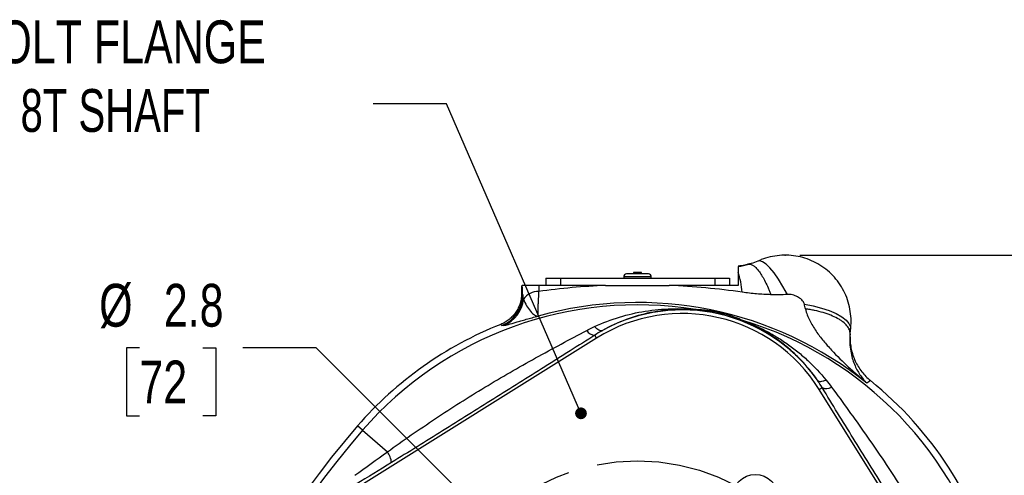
# Model space of a CAD drawing. Header units: inches. Extents: x 0.4 to 16.6, y 0.2 to 10.8.
# Tile 11 of 28: x 2.1 to 5.5, y 6.7 to 8.2. Entities that reach past the tile are written whole.
import ezdxf

# ---------------------------------------------------------------- set-up
doc = ezdxf.new("R2010")
doc.units = ezdxf.units.IN
doc.header["$MEASUREMENT"] = 0
doc.header["$PDSIZE"] = -1
doc.linetypes.add('CENTERX2', pattern=[0.8, 0.5, -0.1, 0.1, -0.1])
doc.layers.add('SLD-0', color=7, linetype='Continuous', lineweight=25)
doc.styles.add('SLDTEXTSTYLE0', font='TXT', dxfattribs={"width": 0.75})
doc.styles.add('SLDTEXTSTYLE2', font='TXT', dxfattribs={"width": 0.7})
doc.dimstyles.new('SLDDIMSTYLE0', dxfattribs={"dimtxt": 0.145833, "dimasz": 0.13, "dimexe": 0, "dimexo": 0.0625, "dimgap": 0.036458, "dimtad": 0, "dimtih": 1, "dimtoh": 1, "dimdec": 1, "dimlfac": 2, "dimrnd": 1e-09, "dimzin": 12, "dimdsep": 46, "dimtxsty": 'SLDTEXTSTYLE0', "dimsah": 1, "dimcen": 0.09, "dimadec": 0, "dimazin": 3, "dimtfac": 1, "dimtdec": 1, "dimtofl": 0, "dimtmove": 0, "dimatfit": 3, "dimfxl": 0, "dimfrac": 2, "dimtolj": 1, "dimtzin": 12, "dimarcsym": 0})
doc.dimstyles.new('SLDDIMSTYLE1', dxfattribs={"dimtxt": 0.145833, "dimasz": 0.13, "dimexe": 0, "dimexo": 0.0625, "dimgap": 0.036458, "dimtad": 0, "dimtih": 1, "dimtoh": 1, "dimdec": 1, "dimlfac": 2, "dimrnd": 1e-09, "dimzin": 12, "dimdsep": 46, "dimtxsty": 'SLDTEXTSTYLE0', "dimsah": 1, "dimcen": 0, "dimadec": 0, "dimazin": 3, "dimtfac": 1, "dimtdec": 1, "dimtofl": 0, "dimtmove": 0, "dimatfit": 3, "dimfxl": 0, "dimfrac": 2, "dimtolj": 1, "dimtzin": 12, "dimarcsym": 0})
doc.dimstyles.new('SLDDIMSTYLE2', dxfattribs={"dimtxt": 0.18, "dimasz": 0.04, "dimexe": 0, "dimexo": 0.0625, "dimgap": 0, "dimtad": 0, "dimtih": 1, "dimtoh": 1, "dimdec": 0, "dimrnd": 1e-09, "dimzin": 0, "dimdsep": 46, "dimtxsty": 'Standard', "dimblk1": 'DOT', "dimblk2": 'DOT', "dimsah": 1, "dimcen": 0.09, "dimadec": 0, "dimazin": 0, "dimtfac": 0.04, "dimtdec": 0, "dimtofl": 0, "dimtmove": 0, "dimatfit": 3, "dimldrblk": 'DOT', "dimfxl": 0, "dimfrac": 2, "dimtolj": 1, "dimtzin": 0, "dimarcsym": 0})

# ---------------------------------------------------------------- blocks, each defined once
blk = doc.blocks.new('_D')
at = {"layer": 'SLD-0'}
for p, q in [((4.7689, 7.4217), (7.8609, 7.4217)), ((7.7359, 7.4217), (7.7359, 6.1254)), ((7.5743, 5.8641), (7.5299, 5.8641)), ((7.5299, 5.8641), (7.5299, 5.6324)), ((7.8976, 5.8641), (7.9419, 5.8641)), ((7.9419, 5.8641), (7.9419, 5.6324)), ((7.5299, 5.6324), (7.5743, 5.6324)), ((7.7359, 4.0967), (7.7359, 5.6028)), ((7.9419, 5.6324), (7.8976, 5.6324)), ((5.6064, 4.0967), (7.8609, 4.0967))]:
    blk.add_line(p, q, dxfattribs=at)
for points in [[(7.7359, 7.4217), (7.7159, 7.2917), (7.7559, 7.2917)], [(7.7359, 4.0967), (7.7559, 4.2267), (7.7159, 4.2267)]]:
    blk.add_solid(points, dxfattribs=at)
at = {"layer": 'SLD-0', "char_height": 0.14583, "attachment_point": 1, "style": 'SLDTEXTSTYLE0'}
for s, insert in [('6.6', (7.6013, 6.0817)), ('169', (7.5743, 5.8204))]:
    blk.add_mtext(s, dxfattribs=dict(at, insert=insert))
blk = doc.blocks.new('_D_1')
at = {"layer": 'SLD-0'}
for p, q in [((2.5194, 7.1065), (2.475, 7.1065)), ((2.475, 7.1065), (2.475, 6.8748)), ((2.7349, 7.1065), (2.7792, 7.1065)), ((2.7792, 7.1065), (2.7792, 6.8748)), ((3.1218, 7.1065), (2.8718, 7.1065)), ((3.7146, 6.5137), (3.1218, 7.1065)), ((2.475, 6.8748), (2.5194, 6.8748)), ((2.7792, 6.8748), (2.7349, 6.8748))]:
    blk.add_line(p, q, dxfattribs=at)
blk.add_solid([(3.7146, 6.5137), (3.6368, 6.6198), (3.6086, 6.5915)], dxfattribs=at)
at = {"layer": 'SLD-0', "char_height": 0.14583, "attachment_point": 1, "style": 'SLDTEXTSTYLE0'}
for s, insert in [('%%c', (2.3824, 7.3241)), ('2.8', (2.6026, 7.3241)), ('72', (2.5194, 7.0628))]:
    blk.add_mtext(s, dxfattribs=dict(at, insert=insert))
blk = doc.blocks.new('SW_NOTE_0_1')
at = {"layer": 'SLD-0', "color": 0, "char_height": 0.145833, "attachment_point": 1}
for s, insert, style in [('UNI 222 3-BOLT FLANGE', (-2.0806, 0.2837), 'SLDTEXTSTYLE0'), ('ISO 14 25mm 8T SHAFT', (-2.0806, 0.0499), 'SLDTEXTSTYLE2')]:
    blk.add_mtext(s, dxfattribs=dict(at, insert=insert, style=style))
blk = doc.blocks.new('_Dot')
at = {"color": 0, "linetype": 'ByBlock', "lineweight": -2}
blk.add_line((-0.5, 0), (-1, 0), dxfattribs=at)
at = {"color": 0, "linetype": 'ByBlock', "const_width": 0.5}
blk.add_lwpolyline([(-0.25, 0, 1), (0.25, 0, 1)], format="xyb", close=True, dxfattribs=at)

msp = doc.modelspace()

# ---------------------------------------------------------------- linework, layer by layer
at = {"color": 7, "linetype": 'Continuous', "lineweight": 25}
for p, q in [((3.9041, 7.3439), (3.9041, 7.3189)), ((3.9041, 7.3439), (3.9541, 7.3439)), ((3.9541, 7.3439), (3.9541, 7.3189)), ((3.9541, 7.3439), (4.4791, 7.3439)), ((4.1687, 7.3479), (4.1687, 7.3439)), ((4.1955, 7.3579), (4.1787, 7.3579)), ((4.2527, 7.3579), (4.1955, 7.3579)), ((4.202, 7.3629), (4.202, 7.3579)), ((4.2082, 7.3629), (4.202, 7.3629)), ((4.2295, 7.3629), (4.2082, 7.3629)), ((4.2295, 7.3579), (4.2295, 7.3629)), ((4.2627, 7.3439), (4.2627, 7.3479)), ((4.4791, 7.3439), (4.4791, 7.3189)), ((4.4791, 7.3439), (4.5291, 7.3439)), ((4.5291, 7.3439), (4.5291, 7.3189)), ((3.8209, 7.3189), (3.8209, 7.2906)), ((3.7538, 7.1823), (3.75, 7.1861)), ((4.0766, 7.1393), (4.0703, 7.1494)), ((4.0766, 7.1393), (3.2641, 6.6315)), ((4.8346, 6.9643), (4.8448, 6.9706)), ((5.3423, 6.1517), (4.8346, 6.9643)), ((3.2793, 6.8254), (3.2623, 6.8402)), ((3.2793, 6.8254), (3.3639, 6.7519))]:
    msp.add_line(p, q, dxfattribs=at)
at = {"color": 8, "linetype": 'Continuous', "lineweight": 25}
for p, q in [((4.19, 7.3479), (4.1687, 7.3479)), ((4.2627, 7.3479), (4.19, 7.3479))]:
    msp.add_line(p, q, dxfattribs=at)
at = {"color": 8, "linetype": 'Continuous', "lineweight": 25, "flags": 128}
for points in [[(4.7262, 7.2882), (4.7112, 7.3153), (4.696, 7.3398), (4.681, 7.3612), (4.6667, 7.3786), (4.6535, 7.3916), (4.6418, 7.3997), (4.6319, 7.4029), (4.626, 7.4019)], [(4.784, 7.2553), (4.8143, 7.2494), (4.8429, 7.2418), (4.8691, 7.2329), (4.8921, 7.2228), (4.9112, 7.2119), (4.926, 7.2005), (4.9361, 7.1889), (4.941, 7.1773), (4.9414, 7.1693)]]:
    msp.add_lwpolyline(points, dxfattribs=at)
at = {"color": 7, "linetype": 'Continuous', "lineweight": 25, "flags": 128}
msp.add_lwpolyline([(3.8209, 7.2906), (3.8243, 7.2874), (3.8249, 7.2868)], dxfattribs=at)
at = {"color": 7, "linetype": 'Continuous', "lineweight": 25}
msp.add_circle((4.6171, 6.5966), 0.0781, dxfattribs=at)
for centre, radius, start, end in [((4.1787, 7.3479), 0.01, 90, 180), ((4.2527, 7.3479), 0.01, 0, 90), ((4.2556, 7.2662), 0.3182, 5.3221, 17.9978), ((3.7123, 7.287), 0.1126, 291.5993, 359.922), ((3.879, 7.2352), 0.0632, 89.8859, 144.0891), ((4.2157, 6.0126), 1.24, 80.8427, 139.0427), ((3.7181, 7.2843), 0.1103, 292.3268, 353.7757), ((4.2157, 6.0126), 1.2481, 51.2451, 105.6987), ((4.3681, 6.6728), 0.5501, 32, 122), ((4.3681, 6.6728), 0.5625, 35.1608, 118.8392), ((4.4227, 7.2913), 0.0553, 259.9405, 264.6243), ((4.2157, 6.0126), 1.2625, 111.6461, 139.0427), ((4.5902, 7.2526), 0.0553, 249.3757, 254.0595), ((4.2157, 6.0126), 1.24, 14.8532, 73.1573), ((4.0715, 7.1835), 0.0341, 212.4668, 267.9041), ((4.2157, 6.0126), 1.2625, 14.8532, 51.0484), ((4.8586, 7.0018), 0.0341, 246.0959, 301.5332), ((5.5878, 4.8217), 3.0793, 139.0427, 180), ((5.5878, 4.8217), 3.0568, 139.0427, 180), ((3.3014, 6.7067), 0.0772, 6.4836, 35.8916)]:
    msp.add_arc(centre, radius, start, end, dxfattribs=at)
for points, knots in [([(4.9408, 7.1693), (4.9415, 7.1734), (4.9439, 7.1882), (4.9431, 7.2143), (4.9385, 7.2466), (4.929, 7.2778), (4.9152, 7.3073), (4.8973, 7.3345), (4.8757, 7.3588), (4.8509, 7.3797), (4.8235, 7.3967), (4.7939, 7.4097), (4.7629, 7.4182), (4.731, 7.4223), (4.6989, 7.4218), (4.6674, 7.4165), (4.6429, 7.4097), (4.6298, 7.4032), (4.6262, 7.4014)], [0, 0, 0, 0, 0.026128, 0.094903, 0.163187, 0.231603, 0.299919, 0.36789, 0.436162, 0.503726, 0.571749, 0.638827, 0.706634, 0.773649, 0.84081, 0.907945, 0.974586, 1, 1, 1, 1]), ([(4.5582, 7.3838), (4.5582, 7.3833), (4.5582, 7.3814), (4.5582, 7.3766), (4.5582, 7.3747), (4.5582, 7.3701), (4.5582, 7.3675), (4.5582, 7.3645)], [0, 0, 0, 0, 0.5, 0.5, 0.75, 0.75, 1, 1, 1, 1]), ([(4.5953, 7.391), (4.5949, 7.391), (4.594, 7.3908), (4.5918, 7.3902), (4.5905, 7.3899), (4.5866, 7.389), (4.5838, 7.3884), (4.581, 7.3878)], [0, 0, 0, 0, 0.25, 0.25, 0.5, 0.5, 1, 1, 1, 1]), ([(4.626, 7.402), (4.6185, 7.3987), (4.6075, 7.3939), (4.5958, 7.3916), (4.592, 7.3908)], [0, 0, 0, 0, 0.677492, 1, 1, 1, 1]), ([(4.5953, 7.391), (4.6002, 7.3917), (4.6057, 7.3899), (4.6132, 7.3844), (4.6148, 7.3831), (4.6179, 7.3803), (4.6195, 7.3787), (4.6242, 7.3736), (4.6275, 7.3696), (4.6341, 7.3604), (4.6375, 7.3552), (4.6442, 7.344), (4.6476, 7.3379), (4.6542, 7.3248), (4.6575, 7.3178), (4.6625, 7.3067), (4.6641, 7.3029), (4.6673, 7.2951), (4.6689, 7.2911), (4.6704, 7.2872)], [0, 0, 0, 0, 0.25, 0.25, 0.3125, 0.3125, 0.375, 0.375, 0.5, 0.5, 0.625, 0.625, 0.75, 0.75, 0.875, 0.875, 0.9375, 0.9375, 1, 1, 1, 1]), ([(4.5582, 7.3645), (4.5582, 7.3589), (4.5582, 7.3524), (4.5582, 7.341), (4.5582, 7.3369), (4.5582, 7.3283), (4.5582, 7.3237), (4.5582, 7.3189)], [0, 0, 0, 0, 0.5, 0.5, 0.75, 0.75, 1, 1, 1, 1]), ([(3.8249, 7.2868), (3.8248, 7.291), (3.8246, 7.2949), (3.8243, 7.3018), (3.8241, 7.3049), (3.8237, 7.3103), (3.8235, 7.3126), (3.8231, 7.3164), (3.8229, 7.3178), (3.8227, 7.3189)], [0, 0, 0, 0, 0.25, 0.25, 0.5, 0.5, 0.75, 0.75, 1, 1, 1, 1]), ([(3.8797, 7.3189), (3.8737, 7.3189), (3.8682, 7.3189), (3.8578, 7.3189), (3.8532, 7.3189), (3.8451, 7.3189), (3.8417, 7.3189), (3.836, 7.3189), (3.8336, 7.3189), (3.828, 7.3189), (3.826, 7.3189), (3.8235, 7.3189), (3.8231, 7.3189), (3.8227, 7.3189)], [0, 0, 0, 0, 0.125, 0.125, 0.25, 0.25, 0.375, 0.375, 0.5, 0.5, 0.75, 0.75, 1, 1, 1, 1]), ([(4.1072, 7.3189), (4.069, 7.3172), (4.0309, 7.3146), (3.9549, 7.3078), (3.9169, 7.3035), (3.8791, 7.2984)], [0, 0, 0, 0, 0.5, 0.5, 1, 1, 1, 1]), ([(4.1072, 7.3189), (4.069, 7.3189), (4.0309, 7.3189), (3.9551, 7.3189), (3.9174, 7.3189), (3.8797, 7.3189)], [0, 0, 0, 0, 0.5, 0.5, 1, 1, 1, 1]), ([(4.1072, 7.3189), (4.1253, 7.3189), (4.1434, 7.3189), (4.1706, 7.3189), (4.1797, 7.3189), (4.1979, 7.3189), (4.2071, 7.3189), (4.2523, 7.3189), (4.2883, 7.3189), (4.3242, 7.3189)], [0, 0, 0, 0, 0.25, 0.25, 0.375, 0.375, 0.5, 0.5, 1, 1, 1, 1]), ([(4.5724, 7.2957), (4.5312, 7.3015), (4.4899, 7.3064), (4.4072, 7.3142), (4.3658, 7.317), (4.3242, 7.3189)], [0, 0, 0, 0, 0.5, 0.5, 1, 1, 1, 1]), ([(4.5582, 7.3189), (4.5194, 7.3189), (4.4806, 7.3189), (4.4026, 7.3189), (4.3635, 7.3189), (4.3242, 7.3189)], [0, 0, 0, 0, 0.5, 0.5, 1, 1, 1, 1]), ([(3.8209, 7.2906), (3.8209, 7.2793), (3.8193, 7.2683), (3.8144, 7.2523), (3.8123, 7.247), (3.8075, 7.237), (3.8047, 7.2321), (3.7985, 7.2229), (3.795, 7.2185), (3.7874, 7.2103), (3.7833, 7.2065), (3.7746, 7.1995), (3.77, 7.1963), (3.7603, 7.1906), (3.7552, 7.1882), (3.75, 7.1861)], [0, 0, 0, 0, 0.25, 0.25, 0.375, 0.375, 0.5, 0.5, 0.625, 0.625, 0.75, 0.75, 0.875, 0.875, 1, 1, 1, 1]), ([(3.8249, 7.2868), (3.8251, 7.2843), (3.8254, 7.2817), (3.8262, 7.2768), (3.8268, 7.2744), (3.8278, 7.2723)], [0, 0, 0, 0, 0.5, 0.5, 1, 1, 1, 1]), ([(3.8791, 7.2984), (3.8784, 7.2861), (3.8778, 7.2749), (3.8771, 7.2598), (3.8769, 7.255), (3.8766, 7.2461), (3.8764, 7.238), (3.8764, 7.2315), (3.8764, 7.2257), (3.8765, 7.2232), (3.8769, 7.217), (3.8773, 7.2147), (3.878, 7.2142)], [0, 0, 0, 0, 0.25, 0.25, 0.375, 0.375, 0.5, 0.625, 0.625, 0.75, 0.75, 1, 1, 1, 1]), ([(4.6704, 7.2872), (4.654, 7.2875), (4.6377, 7.2885), (4.6051, 7.2914), (4.5888, 7.2934), (4.5724, 7.2957)], [0, 0, 0, 0, 0.5, 0.5, 1, 1, 1, 1]), ([(4.784, 7.2553), (4.7836, 7.2581), (4.7823, 7.2608), (4.7791, 7.2656), (4.7771, 7.2679), (4.7706, 7.274), (4.7657, 7.2773), (4.7551, 7.2828), (4.7495, 7.285), (4.738, 7.2879), (4.732, 7.2887), (4.7262, 7.2882)], [0, 0, 0, 0, 0.125, 0.125, 0.25, 0.25, 0.5, 0.5, 0.75, 0.75, 1, 1, 1, 1]), ([(3.8278, 7.2723), (3.8302, 7.2644), (3.8339, 7.2568), (3.8422, 7.2428), (3.8468, 7.2364), (3.8559, 7.2255), (3.8605, 7.221), (3.8671, 7.2166), (3.8693, 7.2155), (3.8737, 7.2142), (3.8759, 7.214), (3.878, 7.2142)], [0, 0, 0, 0, 0.25, 0.25, 0.5, 0.5, 0.75, 0.75, 0.875, 0.875, 1, 1, 1, 1]), ([(3.76, 7.1822), (3.7639, 7.1829), (3.7695, 7.1843), (3.7837, 7.1882), (3.7924, 7.1907), (3.8076, 7.195), (3.8131, 7.1966), (3.8247, 7.1999), (3.8307, 7.2016), (3.8498, 7.2069), (3.8636, 7.2106), (3.878, 7.2142)], [0, 0, 0, 0, 0.25, 0.25, 0.5, 0.5, 0.625, 0.625, 0.75, 0.75, 1, 1, 1, 1]), ([(4.0695, 7.1785), (4.0975, 7.1914), (4.1259, 7.2022), (4.1834, 7.2196), (4.2126, 7.2263), (4.2569, 7.2335), (4.2718, 7.2354), (4.3014, 7.2381), (4.3162, 7.239), (4.3457, 7.2398), (4.3604, 7.2397), (4.3819, 7.2389), (4.389, 7.2385), (4.3991, 7.2379), (4.4024, 7.2376), (4.4069, 7.2373), (4.4084, 7.2372), (4.411, 7.237), (4.4122, 7.2369), (4.413, 7.2368)], [0, 0, 0, 0, 0.25, 0.25, 0.5, 0.5, 0.625, 0.625, 0.75, 0.75, 0.875, 0.875, 0.9375, 0.9375, 0.96875, 0.96875, 0.984375, 0.984375, 1, 1, 1, 1]), ([(4.4175, 7.2362), (4.4163, 7.2362), (4.4141, 7.2364), (4.4092, 7.2366), (4.4064, 7.2368), (4.3976, 7.2372), (4.3911, 7.2374), (4.378, 7.2377), (4.3713, 7.2377), (4.3576, 7.2374), (4.3507, 7.2372), (4.33, 7.2361), (4.316, 7.2348), (4.2879, 7.2313), (4.2738, 7.2289), (4.2317, 7.2203), (4.2041, 7.2125), (4.1497, 7.1924), (4.123, 7.1802), (4.0968, 7.1655)], [0, 0, 0, 0, 0.03125, 0.03125, 0.0625, 0.0625, 0.125, 0.125, 0.1875, 0.1875, 0.25, 0.25, 0.375, 0.375, 0.5, 0.5, 0.75, 0.75, 1, 1, 1, 1]), ([(4.413, 7.2368), (4.4172, 7.2367), (4.4217, 7.2365), (4.4314, 7.2358), (4.4367, 7.2354), (4.4458, 7.2345), (4.449, 7.2341), (4.456, 7.2332), (4.4597, 7.2327), (4.4661, 7.2318), (4.4683, 7.2314), (4.473, 7.2306), (4.4756, 7.2302), (4.4809, 7.2292), (4.4837, 7.2286), (4.4897, 7.2274), (4.4929, 7.2267), (4.4991, 7.2252), (4.5023, 7.2244), (4.5082, 7.2229), (4.511, 7.2222), (4.5189, 7.22), (4.5234, 7.2187), (4.5315, 7.2161), (4.535, 7.215), (4.5416, 7.2127), (4.5447, 7.2116), (4.5532, 7.2085), (4.5581, 7.2066), (4.5671, 7.2029), (4.5712, 7.2011), (4.575, 7.1994)], [0, 0, 0, 0, 0.125, 0.125, 0.25, 0.25, 0.3125, 0.3125, 0.375, 0.375, 0.40625, 0.40625, 0.4375, 0.4375, 0.46875, 0.46875, 0.5, 0.5, 0.53125, 0.53125, 0.5625, 0.5625, 0.625, 0.625, 0.6875, 0.6875, 0.75, 0.75, 0.875, 0.875, 1, 1, 1, 1]), ([(4.5707, 7.2008), (4.5671, 7.2024), (4.5633, 7.2041), (4.5549, 7.2075), (4.5504, 7.2093), (4.5424, 7.2122), (4.5396, 7.2132), (4.5334, 7.2154), (4.5301, 7.2165), (4.5225, 7.2188), (4.5182, 7.2201), (4.5108, 7.2222), (4.5081, 7.2229), (4.5023, 7.2244), (4.4993, 7.2251), (4.4931, 7.2266), (4.49, 7.2272), (4.4842, 7.2285), (4.4814, 7.229), (4.4763, 7.23), (4.4739, 7.2304), (4.4693, 7.2311), (4.4672, 7.2315), (4.4612, 7.2324), (4.4577, 7.2329), (4.4512, 7.2337), (4.4482, 7.234), (4.4397, 7.2349), (4.4347, 7.2353), (4.4256, 7.2359), (4.4214, 7.2361), (4.4175, 7.2362)], [0, 0, 0, 0, 0.125, 0.125, 0.25, 0.25, 0.3125, 0.3125, 0.375, 0.375, 0.4375, 0.4375, 0.46875, 0.46875, 0.5, 0.5, 0.53125, 0.53125, 0.5625, 0.5625, 0.59375, 0.59375, 0.625, 0.625, 0.6875, 0.6875, 0.75, 0.75, 0.875, 0.875, 1, 1, 1, 1]), ([(4.7878, 7.2386), (4.7912, 7.2245), (4.7964, 7.2115), (4.8057, 7.1927), (4.809, 7.1866), (4.8162, 7.1746), (4.82, 7.1687), (4.8317, 7.1515), (4.8401, 7.1405), (4.8577, 7.1192), (4.8668, 7.1089), (4.895, 7.0786), (4.9147, 7.0593), (4.9451, 7.0312), (4.9553, 7.022), (4.9708, 7.0083), (4.976, 7.0038), (4.9839, 6.9971), (4.9865, 6.9948), (4.9918, 6.9904), (4.9944, 6.9882), (4.997, 6.986)], [0, 0, 0, 0, 0.125, 0.125, 0.1875, 0.1875, 0.25, 0.25, 0.375, 0.375, 0.5, 0.5, 0.75, 0.75, 0.875, 0.875, 0.9375, 0.9375, 0.96875, 0.96875, 1, 1, 1, 1]), ([(4.9402, 7.1544), (4.9402, 7.1589), (4.9392, 7.1634), (4.9355, 7.1724), (4.9327, 7.1769), (4.9253, 7.1858), (4.9208, 7.1901), (4.9128, 7.1963), (4.9099, 7.1983), (4.9038, 7.2023), (4.9005, 7.2043), (4.8901, 7.21), (4.8825, 7.2136), (4.8703, 7.2186), (4.866, 7.2202), (4.8573, 7.2232), (4.8527, 7.2247), (4.8387, 7.2288), (4.829, 7.2313), (4.8139, 7.2344), (4.8088, 7.2353), (4.8011, 7.2367), (4.7984, 7.2371), (4.7932, 7.2379), (4.7905, 7.2382), (4.7878, 7.2386)], [0, 0, 0, 0, 0.125, 0.125, 0.25, 0.25, 0.375, 0.375, 0.4375, 0.4375, 0.5, 0.5, 0.625, 0.625, 0.6875, 0.6875, 0.75, 0.75, 0.875, 0.875, 0.9375, 0.9375, 0.96875, 0.96875, 1, 1, 1, 1]), ([(4.0946, 7.1643), (4.0932, 7.1638), (4.0917, 7.1637), (4.0881, 7.1644), (4.0861, 7.1652), (4.0818, 7.1677), (4.0795, 7.1693), (4.0746, 7.1734), (4.0721, 7.1758), (4.0695, 7.1785)], [0, 0, 0, 0, 0.25, 0.25, 0.5, 0.5, 0.75, 0.75, 1, 1, 1, 1]), ([(4.828, 6.9967), (4.8109, 7.0213), (4.7922, 7.0441), (4.762, 7.0756), (4.7516, 7.0857), (4.7301, 7.105), (4.719, 7.1142), (4.6963, 7.1316), (4.6847, 7.1398), (4.6612, 7.1552), (4.6492, 7.1624), (4.6311, 7.1725), (4.6251, 7.1757), (4.613, 7.1818), (4.6069, 7.1848), (4.595, 7.1903), (4.5892, 7.193), (4.5811, 7.1965), (4.5785, 7.1976), (4.5738, 7.1995), (4.5719, 7.2003), (4.5707, 7.2008)], [0, 0, 0, 0, 0.25, 0.25, 0.375, 0.375, 0.5, 0.5, 0.625, 0.625, 0.75, 0.75, 0.8125, 0.8125, 0.875, 0.875, 0.9375, 0.9375, 0.96875, 0.96875, 1, 1, 1, 1]), ([(4.575, 7.1994), (4.5758, 7.1991), (4.5769, 7.1987), (4.5793, 7.1977), (4.5807, 7.1972), (4.585, 7.1955), (4.5881, 7.1942), (4.5975, 7.1904), (4.604, 7.1876), (4.6237, 7.1789), (4.6368, 7.1726), (4.6629, 7.159), (4.6757, 7.1518), (4.701, 7.1364), (4.7135, 7.1282), (4.738, 7.111), (4.75, 7.1019), (4.7734, 7.083), (4.7848, 7.0732), (4.8179, 7.0424), (4.8387, 7.0203), (4.8582, 6.9965)], [0, 0, 0, 0, 0.015625, 0.015625, 0.03125, 0.03125, 0.0625, 0.0625, 0.125, 0.125, 0.25, 0.25, 0.375, 0.375, 0.5, 0.5, 0.625, 0.625, 0.75, 0.75, 1, 1, 1, 1]), ([(3.3639, 6.7519), (3.3909, 6.7712), (3.4181, 6.7904), (3.4727, 6.8281), (3.5001, 6.8468), (3.5554, 6.8835), (3.5833, 6.9016), (3.6394, 6.9372), (3.6676, 6.9547), (3.7245, 6.9891), (3.7531, 7.006), (3.8108, 7.0393), (3.8397, 7.0556), (3.8978, 7.0878), (3.9269, 7.1036), (3.9851, 7.1348), (4.0141, 7.1501), (4.0427, 7.1652)], [0, 0, 0, 0, 0.125, 0.125, 0.25, 0.25, 0.375, 0.375, 0.5, 0.5, 0.625, 0.625, 0.75, 0.75, 0.875, 0.875, 1, 1, 1, 1]), ([(4.0703, 7.1494), (4.0427, 7.1317), (4.0145, 7.1137), (3.9717, 7.0865), (3.9574, 7.0775), (3.9287, 7.0593), (3.9143, 7.0502), (3.871, 7.0229), (3.8421, 7.0048), (3.7841, 6.9684), (3.7551, 6.9502), (3.6971, 6.9139), (3.6391, 6.8777), (3.5811, 6.8415), (3.5231, 6.8053), (3.4941, 6.7873), (3.4361, 6.7513), (3.4071, 6.7333), (3.3781, 6.7154)], [0, 0, 0, 0, 0.125, 0.125, 0.1875, 0.1875, 0.25, 0.25, 0.375, 0.375, 0.5, 0.5, 0.625, 0.75, 0.75, 0.875, 0.875, 1, 1, 1, 1]), ([(4.0946, 7.1643), (4.0947, 7.1644), (4.0949, 7.1644), (4.0952, 7.1646), (4.0954, 7.1647), (4.096, 7.1651), (4.0964, 7.1653), (4.0968, 7.1655)], [0, 0, 0, 0, 0.25, 0.25, 0.5, 0.5, 1, 1, 1, 1]), ([(4.9402, 7.1544), (4.9389, 7.1428), (4.9387, 7.1323), (4.9394, 7.1128), (4.9404, 7.1037), (4.9433, 7.0867), (4.9451, 7.0788), (4.9494, 7.0639), (4.9518, 7.0569), (4.9599, 7.0371), (4.9663, 7.0253), (4.9769, 7.0094), (4.9807, 7.0043), (4.9866, 6.9971), (4.9886, 6.9948), (4.9917, 6.9914), (4.9928, 6.9903), (4.9949, 6.9881), (4.9959, 6.987), (4.997, 6.986)], [0, 0, 0, 0, 0.125, 0.125, 0.25, 0.25, 0.375, 0.375, 0.5, 0.5, 0.75, 0.75, 0.875, 0.875, 0.9375, 0.9375, 0.96875, 0.96875, 1, 1, 1, 1]), ([(4.9399, 7.1436), (4.9397, 7.1365), (4.94, 7.1295), (4.9413, 7.1153), (4.9424, 7.1083), (4.9469, 7.0873), (4.9514, 7.0739), (4.9604, 7.0546), (4.9637, 7.0483), (4.9712, 7.0361), (4.9753, 7.0303), (4.9883, 7.0136), (4.9982, 7.0035), (5.0094, 6.9945)], [0, 0, 0, 0, 0.125, 0.125, 0.25, 0.25, 0.5, 0.5, 0.625, 0.625, 0.75, 0.75, 1, 1, 1, 1]), ([(4.9399, 7.1436), (4.9399, 7.1457), (4.94, 7.1479), (4.9401, 7.1508), (4.9401, 7.1517), (4.9402, 7.1533), (4.9402, 7.1539), (4.9402, 7.1544)], [0, 0, 0, 0, 0.5, 0.5, 0.75, 0.75, 1, 1, 1, 1]), ([(4.9404, 7.1534), (4.9404, 7.1563), (4.9404, 7.1613), (4.9412, 7.1669), (4.9415, 7.1693)], [0, 0, 0, 0, 0.579212, 1, 1, 1, 1]), ([(4.828, 6.9967), (4.8281, 6.9965), (4.8283, 6.9962), (4.8285, 6.996), (4.8286, 6.9958), (4.8288, 6.9956), (4.8289, 6.9954), (4.829, 6.9952), (4.8291, 6.9951), (4.8292, 6.995), (4.8292, 6.9949), (4.8293, 6.9949), (4.8293, 6.9948), (4.8294, 6.9948), (4.8294, 6.9947), (4.8294, 6.9947), (4.8294, 6.9947), (4.8294, 6.9947), (4.8294, 6.9947)], [0, 0, 0, 0, 0.0000441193, 0.0000441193, 0.0000441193, 0.0000835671, 0.0000835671, 0.0000835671, 0.0001086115, 0.0001086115, 0.0001086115, 0.0001217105, 0.0001217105, 0.0001217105, 0.0001326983, 0.0001326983, 0.0001326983, 0.000138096, 0.000138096, 0.000138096, 0.000138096]), ([(4.8294, 6.9947), (4.8304, 6.9936), (4.8318, 6.9928), (4.8353, 6.9919), (4.8375, 6.9917), (4.8424, 6.992), (4.8452, 6.9925), (4.8513, 6.994), (4.8547, 6.9951), (4.8582, 6.9965)], [0, 0, 0, 0, 0.25, 0.25, 0.5, 0.5, 0.75, 0.75, 1, 1, 1, 1]), ([(5.0094, 6.9944), (5.0084, 6.9938), (5.0074, 6.9931), (5.0064, 6.9924), (5.0055, 6.9918), (5.0047, 6.9912), (5.0038, 6.9906), (5.0015, 6.989), (4.9993, 6.9875), (4.997, 6.986)], [0, 0, 0, 0, 0.00409761, 0.00409761, 0.00409761, 0.00762789, 0.00762789, 0.00762789, 0.0167469, 0.0167469, 0.0167469, 0.0167469]), ([(5.2778, 6.2753), (5.2596, 6.3041), (5.2413, 6.333), (5.2049, 6.391), (5.1866, 6.42), (5.1502, 6.4782), (5.132, 6.5073), (5.0956, 6.5655), (5.0774, 6.5946), (5.0411, 6.6528), (5.0229, 6.6819), (4.9868, 6.7401), (4.9687, 6.7691), (4.9328, 6.827), (4.915, 6.8559), (4.8796, 6.9135), (4.8621, 6.9421), (4.8448, 6.9706)], [0, 0, 0, 0, 0.125, 0.125, 0.25, 0.25, 0.375, 0.375, 0.5, 0.5, 0.625, 0.625, 0.75, 0.75, 0.875, 0.875, 1, 1, 1, 1]), ([(4.8764, 6.9727), (4.8958, 6.9464), (4.9152, 6.9198), (4.9538, 6.8662), (4.973, 6.8392), (5.0111, 6.7849), (5.03, 6.7575), (5.0672, 6.7023), (5.0856, 6.6745), (5.1217, 6.6185), (5.1395, 6.5902), (5.1745, 6.5334), (5.1916, 6.5048), (5.2254, 6.4472), (5.2419, 6.4183), (5.2745, 6.3602), (5.2906, 6.3311), (5.3064, 6.3019)], [0, 0, 0, 0, 0.125, 0.125, 0.25, 0.25, 0.375, 0.375, 0.5, 0.5, 0.625, 0.625, 0.75, 0.75, 0.875, 0.875, 1, 1, 1, 1])]:
    msp.add_open_spline(points, degree=3, knots=knots, dxfattribs=at)
for points in [[(4.5582, 7.3838), (4.5712, 7.3849), (4.5834, 7.3874), (4.5953, 7.391)], [(4.581, 7.3878), (4.5735, 7.3863), (4.5659, 7.3853), (4.5582, 7.3847)], [(3.8797, 7.3189), (3.8795, 7.3124), (3.8793, 7.3056), (3.8791, 7.2984)], [(4.7262, 7.2882), (4.7076, 7.2867), (4.689, 7.2865), (4.6704, 7.2872)], [(4.7878, 7.2386), (4.7862, 7.244), (4.7849, 7.2496), (4.784, 7.2553)], [(3.76, 7.1822), (3.7561, 7.1815), (3.7544, 7.1817), (3.7538, 7.1823)], [(4.0427, 7.1652), (4.0516, 7.1699), (4.0605, 7.1743), (4.0695, 7.1785)], [(4.0946, 7.1643), (4.0864, 7.1596), (4.0783, 7.1546), (4.0703, 7.1494)], [(4.8448, 6.9706), (4.8399, 6.9788), (4.8347, 6.9868), (4.8294, 6.9947)], [(4.8582, 6.9965), (4.8644, 6.9887), (4.8705, 6.9808), (4.8764, 6.9727)], [(5.0094, 6.9945), (5.0094, 6.9945), (5.0094, 6.9945), (5.0094, 6.9944)], [(3.2533, 6.6719), (3.2898, 6.6985), (3.3268, 6.7252), (3.3639, 6.7519)], [(3.3781, 6.7154), (3.3377, 6.6905), (3.2975, 6.6658), (3.2578, 6.6416)]]:
    msp.add_open_spline(points, degree=3, dxfattribs=at)
at = {"layer": 'SLD-0', "linetype": 'CENTERX2'}
msp.add_circle((4.2157, 6.0126), 0.7086, dxfattribs=at)
at = {"layer": 'SLD-0'}
msp.add_point((4.7189, 7.4217), dxfattribs=at)

# ---------------------------------------------------------------- block references
msp.add_blockref('SW_NOTE_0_1', (3.3152, 7.9378), dxfattribs=at)

# ---------------------------------------------------------------- dimensions: what is measured, and where the dimension line sits
dim = msp.add_linear_dim(base=(7.73593, 4.09668), p1=(4.71893, 7.42167), p2=(5.55644, 4.09668), angle=90, dimstyle='SLDDIMSTYLE0', dxfattribs=at)
dim.commit()
dim.dimension.update_dxf_attribs({"geometry": '_D', "text_midpoint": (7.73593, 5.8641), "dimtype": 160})
dim = msp.add_diameter_dim_2p(p1=(4.7168, 5.5115), p2=(3.7146, 6.5137), dimstyle='SLDDIMSTYLE1', dxfattribs=at)
dim.commit()
dim.dimension.update_dxf_attribs({"geometry": '_D_1', "text_midpoint": (2.6271, 7.1065), "dimtype": 163})

# ---------------------------------------------------------------- leaders
msp.add_leader([(4.0233, 6.8831), (3.5652, 7.9378), (3.3152, 7.9378)], dimstyle='SLDDIMSTYLE2', dxfattribs=at)

doc.saveas('drawing.dxf')
